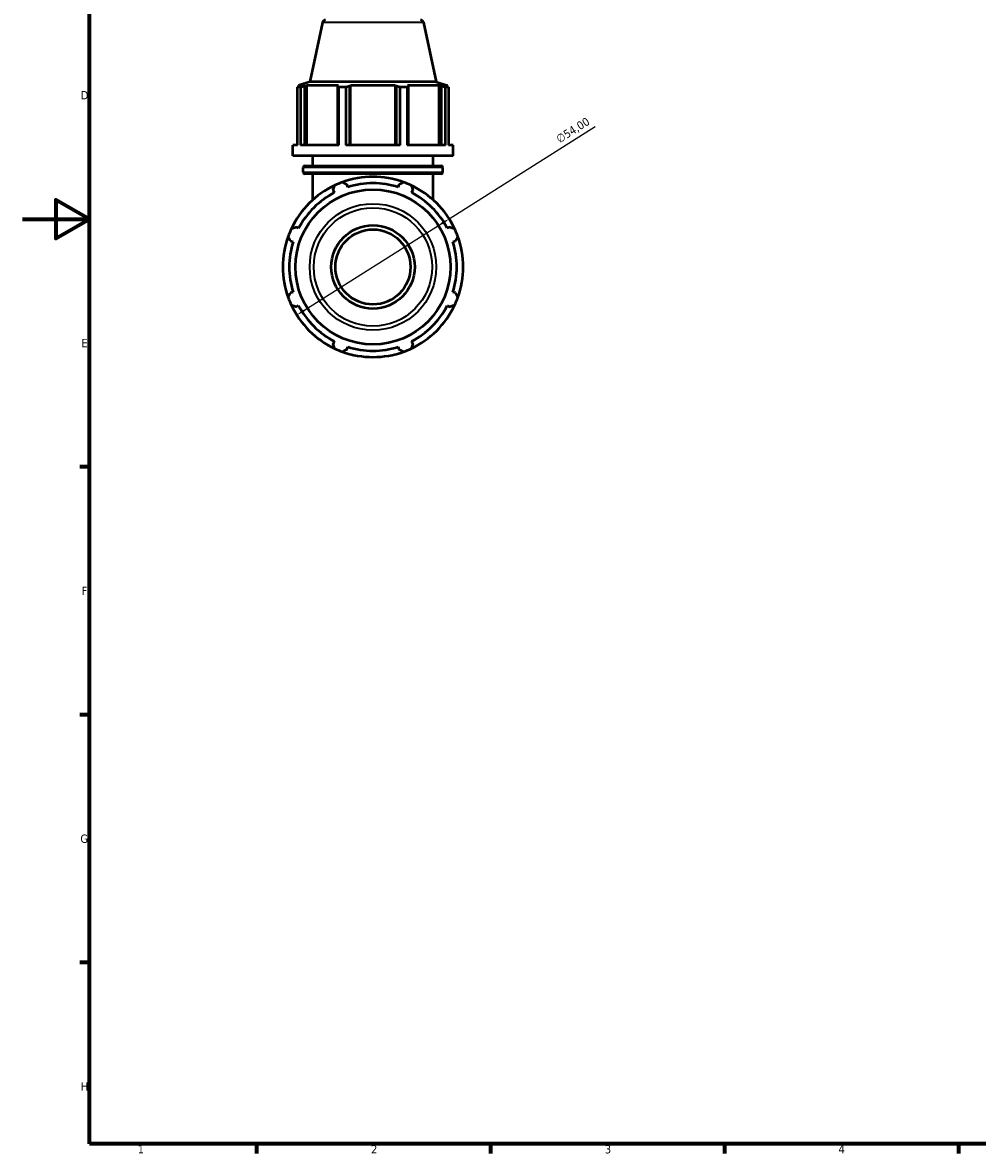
# Model space of a CAD drawing. Header units: millimetres. Extents: x 0 to 981, y 0 to 938.
# Tile 1 of 6: x 0 to 286, y 17 to 356. Entities that reach past the tile are written whole.
import ezdxf

# ---------------------------------------------------------------- set-up
doc = ezdxf.new("R2010")
doc.units = ezdxf.units.MM
for name, color, linetype, lineweight in [('Border (ISO)', 7, 'Continuous', 70), ('Dimension (ISO)', 7, 'Continuous', 25), ('Visible (ISO)', 7, 'Continuous', 50), ('Visible Narrow (ISO)', 7, 'Continuous', 35)]:
    doc.layers.add(name, color=color, linetype=linetype, lineweight=lineweight)
doc.styles.add('Note Text (ISO)', font='tahoma.ttf')
doc.dimstyles.new('Default (ISO)', dxfattribs={"dimtxt": 2.5, "dimasz": 2.5, "dimexe": 3.175, "dimexo": 0, "dimgap": 0.762, "dimtad": 1, "dimrnd": 1e-08, "dimzin": 0, "dimtxsty": 'Note Text (ISO)', "dimcen": 0.09, "dimdle": 10, "dimclrd": 256, "dimclre": 256, "dimclrt": 232, "dimazin": 0, "dimtfac": 1.40208, "dimtmove": 0, "dimatfit": 3, "dimfxl": 1, "dimtolj": 1, "dimtzin": 0, "dimlwd": -1, "dimlwe": -1, "dimarcsym": 0})

# ---------------------------------------------------------------- blocks, each defined once
blk = doc.blocks.new('Borders Default Border')
at = {"layer": 'Border (ISO)'}
for p, q in [((20, 222.75), (17.1, 222.75)), ((20, 148.5), (17.1, 148.5)), ((20, 74.25), (17.1, 74.25)), ((70.08, 20), (70.08, 17.1)), ((140.17, 20), (140.17, 17.1)), ((210.25, 20), (210.25, 17.1)), ((280.33, 20), (280.33, 17.1))]:
    blk.add_line(p, q, dxfattribs=at)
at = {"layer": 'Border (ISO)', "flags": 128}
for points in [[(20, 20), (20, 574), (821, 574), (821, 20), (20, 20)], [(0, 297), (20, 297), (10, 302.77), (10, 291.23), (20, 297)]]:
    blk.add_lwpolyline(points, dxfattribs=at)
at = {"layer": 'Border (ISO)', "color": 232, "true_color": 0xca0064, "char_height": 2.5, "attachment_point": 7, "style": 'Note Text (ISO)'}
for s, insert in [('D', (17.43, 332.88)), ('E', (17.64, 258.63)), ('F', (17.7, 184.38)), ('G', (17.31, 110.08)), ('H', (17.44, 35.88)), ('1', (34.48, 17.1)), ('2', (104.37, 17.1)), ('3', (174.43, 17.05)), ('4', (244.42, 17.1))]:
    blk.add_mtext(s, dxfattribs=dict(at, insert=insert))
blk = doc.blocks.new('*D16')
at = {"layer": 'Defpoints', "color": 0, "transparency": 16777216}
for p in [(127.79, 297.09), (82.13, 268.26)]:
    blk.add_point(p, dxfattribs=at)
at = {"layer": 'Dimension (ISO)', "transparency": 16777216}
for p, q in [((127.79, 297.09), (171.57, 324.73)), ((84.24, 269.6), (125.68, 295.76))]:
    blk.add_line(p, q, dxfattribs=at)
blk.add_arc((104.96, 282.68), 27, 25.5276, 109.792, dxfattribs=at)
for points in [[(125.45, 296.11), (125.9, 295.4), (127.79, 297.09)], [(84.02, 269.95), (84.46, 269.25), (82.13, 268.26)]]:
    blk.add_solid(points, dxfattribs=at)
at = {"layer": 'Dimension (ISO)', "color": 232, "true_color": 0xca0064, "transparency": 16777216, "insert": (159.51, 321.82), "char_height": 2.5, "attachment_point": 1, "rotation": 32.2651, "style": 'Note Text (ISO)'}
blk.add_mtext('\\A1;∅54,00', dxfattribs=at)

msp = doc.modelspace()

# ---------------------------------------------------------------- linework, layer by layer
at = {"layer": 'Visible (ISO)'}
for p, q in [((89.7902, 355.8853), (86.0262, 338.1774)), ((120.1269, 355.8853), (123.8908, 338.1774)), ((82.3763, 319.1774), (82.3763, 336.5308)), ((83.2441, 336.5308), (82.3763, 336.5308)), ((86.0262, 338.1774), (82.6385, 337.0766)), ((83.6716, 337.0766), (82.6385, 337.0766)), ((82.6385, 336.6667), (82.6385, 337.0766)), ((83.6716, 337.0766), (82.9849, 336.8427)), ((83.2441, 336.5308), (83.2441, 319.1774)), ((84.5218, 336.8427), (85.1605, 337.0766)), ((84.5218, 319.1774), (84.5218, 336.8427)), ((85.1605, 319.1774), (85.1605, 337.0766)), ((94.6523, 337.0766), (85.1605, 337.0766)), ((123.8908, 338.1774), (86.0262, 338.1774)), ((94.6523, 337.0766), (94.3199, 336.8427)), ((94.3199, 336.8427), (94.3199, 319.1774)), ((94.7368, 319.1774), (94.7368, 336.5308)), ((96.832, 336.5308), (94.7368, 336.5308)), ((96.832, 336.5308), (96.832, 319.1774)), ((98.0303, 336.8427), (98.2468, 337.0766)), ((98.0303, 319.1774), (98.0303, 336.8427)), ((98.2468, 319.1774), (98.2468, 337.0766)), ((111.6703, 337.0766), (98.2468, 337.0766)), ((111.6703, 319.1774), (111.6703, 337.0766)), ((111.6703, 337.0766), (111.8868, 336.8427)), ((111.8868, 336.8427), (111.8868, 319.1774)), ((113.0851, 319.1774), (113.0851, 336.5308)), ((115.1803, 336.5308), (113.0851, 336.5308)), ((115.1803, 336.5308), (115.1803, 319.1774)), ((115.5972, 336.8427), (115.2648, 337.0766)), ((124.7566, 337.0766), (115.2648, 337.0766)), ((115.5972, 319.1774), (115.5972, 336.8427)), ((123.8908, 338.1774), (127.2785, 337.0766)), ((124.7566, 319.1774), (124.7566, 337.0766)), ((124.7566, 337.0766), (125.3953, 336.8427)), ((125.3953, 336.8427), (125.3953, 319.1774)), ((126.9322, 336.8427), (126.2455, 337.0766)), ((127.2785, 337.0766), (126.2455, 337.0766)), ((126.673, 319.1774), (126.673, 336.5308)), ((127.5408, 336.5308), (126.673, 336.5308)), ((127.2785, 336.6667), (127.2785, 337.0766)), ((127.5408, 336.5308), (127.5408, 319.1774)), ((82.3763, 319.1774), (80.9585, 319.1774)), ((80.9585, 315.9774), (80.9585, 319.1774)), ((94.7368, 319.1774), (83.2441, 319.1774)), ((113.0851, 319.1774), (96.832, 319.1774)), ((126.673, 319.1774), (115.1803, 319.1774)), ((128.9585, 319.1774), (127.5408, 319.1774)), ((128.9585, 315.9774), (128.9585, 319.1774)), ((128.9585, 315.9774), (80.9585, 315.9774)), ((86.9585, 313.0174), (86.9585, 315.9774)), ((122.9585, 313.0174), (122.9585, 315.9774)), ((84.0785, 311.0507), (84.0785, 312.5174)), ((84.5785, 313.0174), (125.3385, 313.0174)), ((125.8385, 311.0507), (125.8385, 312.5174)), ((125.3385, 310.5507), (84.5785, 310.5507)), ((86.9585, 302.802), (86.9585, 310.5507)), ((122.9585, 302.802), (122.9585, 310.5507)), ((92.99, 305.6687), (93.364, 304.9502)), ((97.4078, 306.6252), (97.1642, 307.3977)), ((112.7528, 307.3977), (112.5093, 306.6252)), ((116.553, 304.9502), (116.9271, 305.6687)), ((82.6857, 294.2719), (81.9672, 294.6459)), ((127.9499, 294.6459), (127.2314, 294.2719)), ((80.2382, 290.4717), (81.0107, 290.2281)), ((128.9064, 290.2281), (129.6789, 290.4717)), ((81.0107, 275.1266), (80.2382, 274.8831)), ((129.6789, 274.8831), (128.9064, 275.1266)), ((81.9672, 270.7088), (82.6857, 271.0829)), ((127.2314, 271.0829), (127.9499, 270.7088)), ((93.364, 260.4045), (92.99, 259.6861)), ((97.1642, 257.957), (97.4078, 258.7295)), ((112.5093, 258.7295), (112.7528, 257.957)), ((116.9271, 259.6861), (116.553, 260.4045))]:
    msp.add_line(p, q, dxfattribs=at)
for radius in [23.2137, 12.5, 11.25]:
    msp.add_circle((104.9585, 282.6774), radius, dxfattribs=at)
for centre, radius, start, end in [((90.7683, 355.6774), 1, 90, 168), ((119.1488, 355.6774), 1, 12, 90), ((84.5785, 312.5174), 0.5, 90, 180), ((125.3385, 312.5174), 0.5, 0, 90), ((84.5785, 311.0507), 0.5, 180, 270), ((104.9585, 282.6774), 27, 70.208016, 109.791984), ((125.3385, 311.0507), 0.5, 270, 0), ((104.9585, 282.6774), 27, 115.208016, 154.791984), ((104.9585, 282.6774), 25.11, 117.5, 152.5), ((104.9585, 282.6774), 27, 109.791984, 115.208016), ((104.9585, 282.6774), 25.11, 72.5, 107.5), ((104.9585, 282.6774), 27, 64.791984, 70.208016), ((104.9585, 282.6774), 27, 25.208016, 64.791984), ((104.9585, 282.6774), 25.11, 27.5, 62.5), ((104.9585, 282.6774), 27, 160.208016, 199.791984), ((104.9585, 282.6774), 27, 154.791984, 160.208016), ((104.9585, 282.6774), 27, 19.791984, 25.208016), ((104.9585, 282.6774), 27, 340.208016, 19.791984), ((104.9585, 282.6774), 25.11, 162.5, 197.5), ((104.9585, 282.6774), 25.11, 342.5, 17.5), ((104.9585, 282.6774), 27, 199.791984, 205.208016), ((104.9585, 282.6774), 27, 205.208016, 244.791984), ((104.9585, 282.6774), 25.11, 207.5, 242.5), ((104.9585, 282.6774), 27, 295.208016, 334.791984), ((104.9585, 282.6774), 25.11, 297.5, 332.5), ((104.9585, 282.6774), 27, 334.791984, 340.208016), ((104.9585, 282.6774), 27, 244.791984, 250.208016), ((104.9585, 282.6774), 25.11, 252.5, 287.5), ((104.9585, 282.6774), 27, 289.791984, 295.208016), ((104.9585, 282.6774), 27, 250.208016, 289.791984)]:
    msp.add_arc(centre, radius, start, end, dxfattribs=at)
for points, weights in [([(82.3763, 336.5308), (82.6868, 336.693), (82.9849, 336.8427)], [1, 1.00272952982, 1.00464572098]), ([(84.5218, 336.8427), (83.896, 336.693), (83.2441, 336.5308)], [1.00464572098, 1.00272952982, 1]), ([(94.7368, 336.5308), (94.5241, 336.693), (94.3199, 336.8427)], [1, 1.00272952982, 1.00464572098]), ([(98.0303, 336.8427), (97.4434, 336.693), (96.832, 336.5308)], [1.00464572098, 1.00272952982, 1]), ([(113.0851, 336.5308), (112.4737, 336.693), (111.8868, 336.8427)], [1, 1.00272952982, 1.00464572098]), ([(115.5972, 336.8427), (115.393, 336.693), (115.1803, 336.5308)], [1.00464572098, 1.00272952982, 1]), ([(126.673, 336.5308), (126.0211, 336.693), (125.3953, 336.8427)], [1, 1.00272952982, 1.00464572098]), ([(126.9322, 336.8427), (127.2303, 336.693), (127.5408, 336.5308)], [1.00464572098, 1.00272952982, 1]), ([(92.99, 305.6687), (93.2198, 306.3727), (93.4591, 307.1061)], [1.00241257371, 1.00161446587, 1]), ([(95.8162, 308.0824), (96.504, 307.7331), (97.1642, 307.3977)], [1, 1.00161446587, 1.00241257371]), ([(112.7528, 307.3977), (113.4131, 307.7331), (114.1009, 308.0824)], [1.00241257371, 1.00161446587, 1]), ([(116.458, 307.1061), (116.6973, 306.3727), (116.9271, 305.6687)], [1, 1.00161446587, 1.00241257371]), ([(80.2382, 290.4717), (79.9028, 291.1319), (79.5535, 291.8197)], [1.00241257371, 1.00161446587, 1]), ([(80.5298, 294.1768), (81.2632, 294.4161), (81.9672, 294.6459)], [1, 1.00161446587, 1.00241257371]), ([(127.9499, 294.6459), (128.6539, 294.4161), (129.3873, 294.1768)], [1.00241257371, 1.00161446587, 1]), ([(130.3636, 291.8197), (130.0143, 291.1319), (129.6789, 290.4717)], [1, 1.00161446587, 1.00241257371]), ([(79.5535, 273.535), (79.9028, 274.2228), (80.2382, 274.8831)], [1, 1.00161446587, 1.00241257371]), ([(129.6789, 274.8831), (130.0143, 274.2228), (130.3636, 273.535)], [1.00241257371, 1.00161446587, 1]), ([(81.9672, 270.7088), (81.2632, 270.9386), (80.5298, 271.1779)], [1.00241257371, 1.00161446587, 1]), ([(129.3873, 271.1779), (128.6539, 270.9386), (127.9499, 270.7088)], [1, 1.00161446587, 1.00241257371]), ([(93.4591, 258.2486), (93.2198, 258.982), (92.99, 259.6861)], [1, 1.00161446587, 1.00241257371]), ([(97.1642, 257.957), (96.504, 257.6217), (95.8162, 257.2723)], [1.00241257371, 1.00161446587, 1]), ([(114.1009, 257.2723), (113.4131, 257.6217), (112.7528, 257.957)], [1, 1.00161446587, 1.00241257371]), ([(116.9271, 259.6861), (116.6973, 258.982), (116.458, 258.2486)], [1.00241257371, 1.00161446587, 1])]:
    msp.add_rational_spline(points, weights, degree=2, dxfattribs=at)
at = {"layer": 'Visible Narrow (ISO)'}
for p, q in [((119.9402, 355.8853), (89.9769, 355.8853)), ((125.5815, 312.5174), (84.3356, 312.5174)), ((84.3356, 311.0507), (125.5815, 311.0507))]:
    msp.add_line(p, q, dxfattribs=at)
for radius in [18.9605, 17.7378]:
    msp.add_circle((104.9585, 282.6774), radius, dxfattribs=at)

# ---------------------------------------------------------------- block references
msp.add_blockref('Borders Default Border', (0, 0))

# ---------------------------------------------------------------- dimensions: what is measured, and where the dimension line sits
at = {"layer": 'Dimension (ISO)'}
dim = msp.add_diameter_dim_2p(p1=(82.1277, 268.2638), p2=(127.7894, 297.091), dimstyle='Default (ISO)', override={"dimdec": 2, "dimlfac": 1, "dimtp": 0, "dimtm": 0, "dimtdec": 2, "dimatfit": 2}, dxfattribs=at)
dim.commit()
dim.dimension.update_dxf_attribs({"geometry": '*D16', "text_midpoint": (166.2778, 321.3896), "dimtype": 163})

doc.saveas('drawing.dxf')
